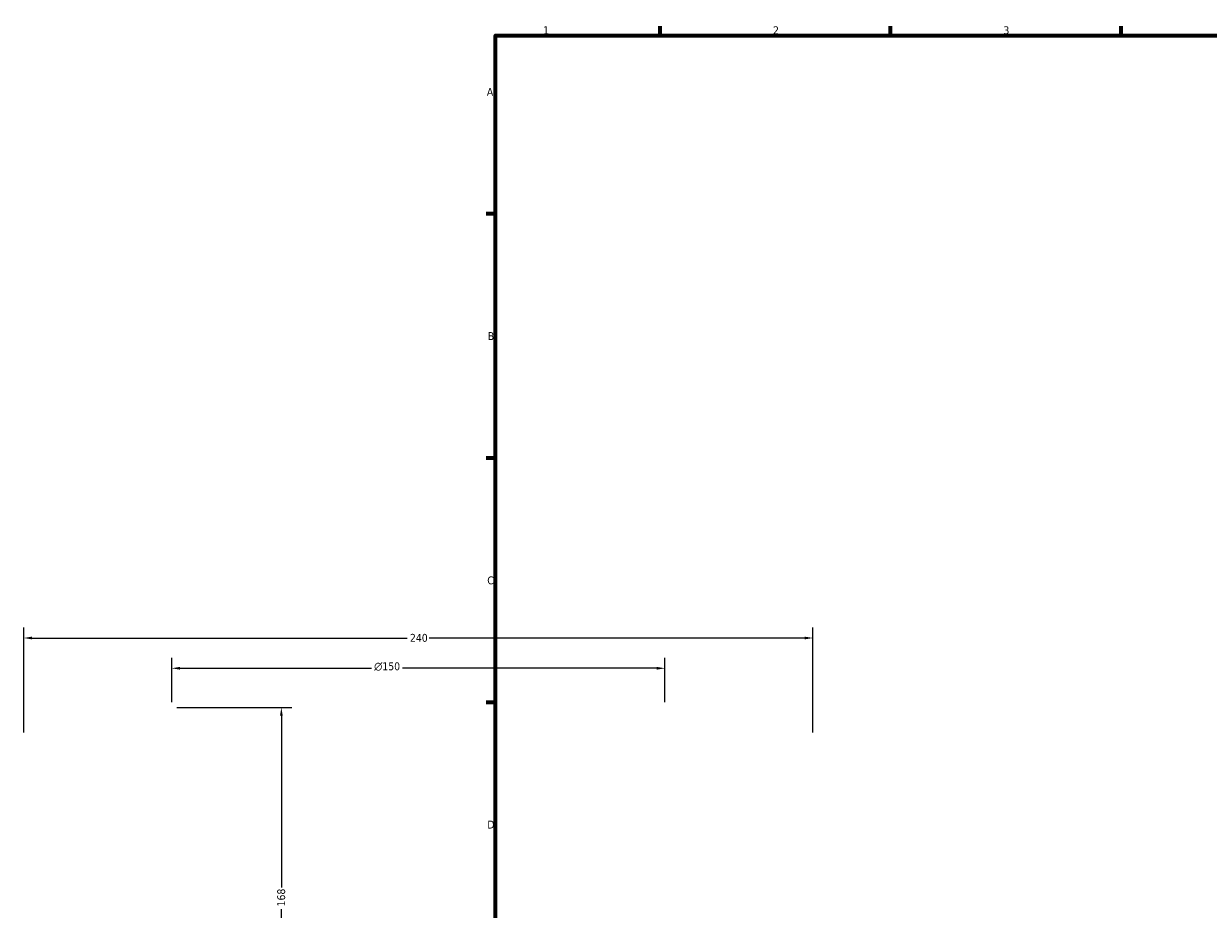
# Model space of a CAD drawing. Header units: millimetres. Extents: x -604 to 1145, y -275 to 910.
# Tile 3 of 10: x -123 to 237, y 308 to 578. Entities that reach past the tile are written whole.
import ezdxf

# ---------------------------------------------------------------- set-up
doc = ezdxf.new("R2010")
doc.units = ezdxf.units.MM
doc.layers.add('Border (ANSI)', color=7, linetype='Continuous', lineweight=70)
doc.layers.add('Dimension (ANSI)', color=7, linetype='Continuous', lineweight=25)
doc.styles.add('Note Text (ANSI)', font='tahoma.ttf')
doc.dimstyles.new('Default - mm (ANSI)', dxfattribs={"dimtxt": 2.4, "dimasz": 2.5, "dimexe": 3.175, "dimexo": 1.6002, "dimgap": 0.8, "dimtad": 0, "dimtoh": 1, "dimdec": 0, "dimrnd": 1e-08, "dimzin": 4, "dimdsep": 46, "dimtxsty": 'Note Text (ANSI)', "dimcen": 0.09, "dimdle": 10, "dimclrd": 256, "dimclre": 256, "dimclrt": 5, "dimadec": 1, "dimazin": 1, "dimtfac": 1.27, "dimtofl": 0, "dimtmove": 0, "dimatfit": 3, "dimfxl": 1, "dimtolj": 1, "dimtzin": 4, "dimlwd": -1, "dimlwe": -1, "dimarcsym": 0})

# ---------------------------------------------------------------- blocks, each defined once
blk = doc.blocks.new('Borders Default Border')
at = {"layer": 'Border (ANSI)'}
for p, q in [((70.08, 574), (70.08, 576.8)), ((140.17, 574), (140.17, 576.8)), ((210.25, 574), (210.25, 576.8)), ((20, 519.75), (17.2, 519.75)), ((20, 445.5), (17.2, 445.5)), ((20, 371.25), (17.2, 371.25))]:
    blk.add_line(p, q, dxfattribs=at)
at = {"layer": 'Border (ANSI)', "flags": 128}
blk.add_lwpolyline([(20, 20), (20, 574), (821, 574), (821, 20), (20, 20)], dxfattribs=at)
at = {"layer": 'Border (ANSI)', "color": 5, "true_color": 0x0000ff, "char_height": 2.4, "attachment_point": 7, "style": 'Note Text (ANSI)'}
for s, insert in [('1', (34.5, 574.4)), ('2', (104.4, 574.4)), ('3', (174.46, 574.35)), ('A', (17.38, 555.68)), ('B', (17.67, 481.43)), ('C', (17.51, 407.13)), ('D', (17.52, 332.93))]:
    blk.add_mtext(s, dxfattribs=dict(at, insert=insert))
blk = doc.blocks.new('*D10')
at = {"layer": 'Defpoints', "color": 0, "transparency": 16777216}
for p in [(116.54, 390.85), (-123.46, 360.53), (116.54, 360.53)]:
    blk.add_point(p, dxfattribs=at)
at = {"layer": 'Dimension (ANSI)', "transparency": 16777216}
for p, q in [((-123.46, 362.14), (-123.46, 394.02)), ((116.54, 362.14), (116.54, 394.02)), ((-120.96, 390.85), (-6.81, 390.85)), ((114.04, 390.85), (-0.11, 390.85))]:
    blk.add_line(p, q, dxfattribs=at)
for points in [[(-120.96, 391.26), (-120.96, 390.43), (-123.46, 390.85)], [(114.04, 391.26), (114.04, 390.43), (116.54, 390.85)]]:
    blk.add_solid(points, dxfattribs=at)
at = {"layer": 'Dimension (ANSI)', "color": 5, "transparency": 16777216, "insert": (-6.01, 392.1), "char_height": 2.4, "attachment_point": 1, "style": 'Note Text (ANSI)'}
blk.add_mtext('\\A1;240', dxfattribs=at)
blk = doc.blocks.new('*D11')
at = {"layer": 'Defpoints', "color": 0, "transparency": 16777216}
for p in [(71.54, 381.65), (-78.46, 369.73), (71.54, 369.73)]:
    blk.add_point(p, dxfattribs=at)
at = {"layer": 'Dimension (ANSI)', "transparency": 16777216}
for p, q in [((-78.46, 371.34), (-78.46, 384.82)), ((71.54, 371.34), (71.54, 384.82)), ((-75.96, 381.65), (-17.69, 381.65)), ((69.04, 381.65), (-8.23, 381.65))]:
    blk.add_line(p, q, dxfattribs=at)
for points in [[(-75.96, 382.06), (-75.96, 381.23), (-78.46, 381.65)], [(69.04, 382.06), (69.04, 381.23), (71.54, 381.65)]]:
    blk.add_solid(points, dxfattribs=at)
at = {"layer": 'Dimension (ANSI)', "color": 5, "transparency": 16777216, "insert": (-16.89, 383.45), "char_height": 2.4, "attachment_point": 1, "style": 'Note Text (ANSI)'}
blk.add_mtext('\\A1;{\\fAIGDT|b0|i0;\\H2.4000;\\ln}\\fTahoma|b0|i0;\\H2.4000;150', dxfattribs=at)
blk = doc.blocks.new('*D12')
at = {"layer": 'Defpoints', "color": 0, "transparency": 16777216}
for p in [(-78.46, 369.73), (-45.11, 201.69), (-1.6, 201.69)]:
    blk.add_point(p, dxfattribs=at)
at = {"layer": 'Dimension (ANSI)', "transparency": 16777216}
for p, q in [((-76.86, 369.73), (-41.93, 369.73)), ((-45.11, 367.23), (-45.11, 314.97)), ((-45.11, 204.19), (-45.11, 308.45)), ((-3.2, 201.69), (-48.28, 201.69))]:
    blk.add_line(p, q, dxfattribs=at)
for points in [[(-45.53, 367.23), (-44.69, 367.23), (-45.11, 369.73)], [(-45.53, 204.19), (-44.69, 204.19), (-45.11, 201.69)]]:
    blk.add_solid(points, dxfattribs=at)
at = {"layer": 'Dimension (ANSI)', "color": 5, "transparency": 16777216, "insert": (-46.36, 309.25), "char_height": 2.4, "attachment_point": 1, "rotation": 90, "style": 'Note Text (ANSI)'}
blk.add_mtext('\\A1;168', dxfattribs=at)

msp = doc.modelspace()

# ---------------------------------------------------------------- block references
msp.add_blockref('Borders Default Border', (0, 0))

# ---------------------------------------------------------------- dimensions: what is measured, and where the dimension line sits
at = {"layer": 'Dimension (ANSI)'}
for base, p1, p2, angle, picture, middle in [((116.54, 390.85), (-123.46, 360.53), (116.54, 360.53), 180, '*D10', (-3.46, 390.85)), ((-45.11, 201.69), (-78.46, 369.73), (-1.6, 201.69), 90, '*D12', (-45.11, 311.71))]:
    dim = msp.add_linear_dim(base=base, p1=p1, p2=p2, angle=angle, dimstyle='Default - mm (ANSI)', override={"dimgap": 0.8, "dimtoh": 0, "dimdec": 0, "dimtol": 0, "dimlim": 0, "dimtp": 0, "dimtm": 0, "dimtdec": 2, "dimatfit": 1}, dxfattribs=at)
    dim.commit()
    dim.dimension.update_dxf_attribs({"geometry": picture, "text_midpoint": middle, "dimtype": 160})
dim = msp.add_linear_dim(base=(71.54, 381.65), p1=(-78.46, 369.73), p2=(71.54, 369.73), angle=180, text='{\\fAIGDT|b0|i0;\\H2.4000;\\ln}\\fTahoma|b0|i0;\\H2.4000;<>', dimstyle='Default - mm (ANSI)', override={"dimgap": 0.8, "dimtoh": 0, "dimdec": 0, "dimtol": 0, "dimlim": 0, "dimtp": 0, "dimtm": 0, "dimtdec": 2, "dimatfit": 1}, dxfattribs=at)
dim.commit()
dim.dimension.update_dxf_attribs({"geometry": '*D11', "text_midpoint": (-12.96, 381.65), "dimtype": 160})

doc.saveas('drawing.dxf')
